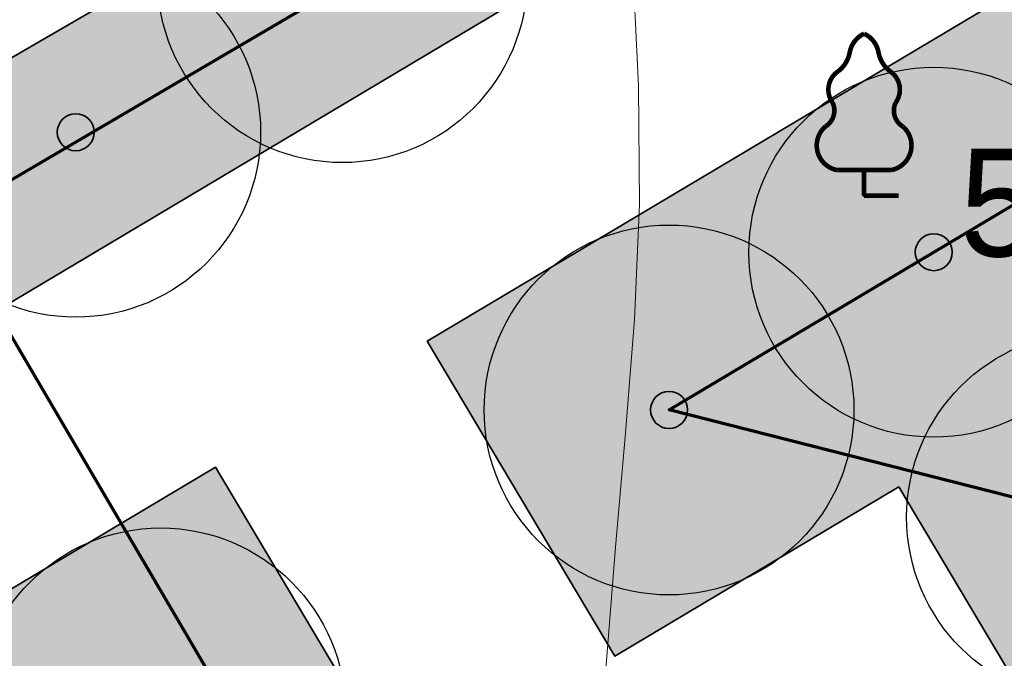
# Model space of a CAD drawing. Header units: millimetres. Extents: x -76021 to 1074922, y 19208 to 400534.
# Tile 54 of 108: x 214016 to 222004, y 219329 to 224508. Entities that reach past the tile are written whole.
import ezdxf

# ---------------------------------------------------------------- set-up
doc = ezdxf.new("R2010")
doc.units = ezdxf.units.MM
for name, color, linetype in [('(004) Точки рельефа', 7, 'Continuous'), ('(022) Возд. Линии', 7, 'Continuous'), ('(031) Горизонтали', 42, 'Continuous'), ('(038) Деревья', 7, 'Continuous')]:
    doc.layers.add(name, color=color, linetype=linetype)
doc.layers.add('В3', color=5, linetype='производственный водопровод', lineweight=50)
doc.styles.add('D-431', font='txt')
doc.styles.get("Standard").update_dxf_attribs({"font": 'arial.ttf'})
doc.linetypes.add('производственный водопровод', pattern='A,5,-0.5,["В3",Standard,S=0.7,R=0,X=0,Y=-0.35],-2', length=7.5)

# ---------------------------------------------------------------- blocks, each defined once
blk = doc.blocks.new('A$C2cdd6916')
h = blk.add_hatch()
h.set_pattern_fill('ANSI32', color=1, scale=60, angle=31.28656990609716)
h.set_pattern_definition([(76.28656990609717, (-422045.4139063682, -371330.9128626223), (-555.2085801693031, 135.4831447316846), []), (76.28656990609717, (-421815.1832319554, -371191.004323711), (-555.2085801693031, 135.4831447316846), [])])
edge = h.paths.add_edge_path()
edge.add_line((12558.27843827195, 1671.303034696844), (13156.4848453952, 2034.826203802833))
edge.add_line((13156.48484539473, 2034.826203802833), (12076.30171433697, 3812.353813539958))
edge.add_arc((12013.98345677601, 3914.903483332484), 120, 121.28656990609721, 301.28656990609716, ccw=False)
edge.add_line((11951.66519921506, 4017.45315312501), (10456.02701775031, 6478.64522814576))
edge.add_line((10456.02701775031, 6478.64522814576), (9857.820610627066, 6115.122059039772))
edge.add_line((9857.820610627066, 6115.122059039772), (7572.817833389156, 9875.27661809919))
edge.add_line((7572.817833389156, 9875.27661809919), (28168.20985005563, 22390.86001160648))
edge.add_line((28168.20985005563, 22390.86001160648), (26610.25341102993, 24954.60175641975))
edge.add_line((26610.25341102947, 24954.60175641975), (1656.500428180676, 9790.492416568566))
edge.add_line((1656.500428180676, 9790.492416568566), (3006.729342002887, 7568.582904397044))
edge.add_line((3006.729342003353, 7568.582904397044), (4032.22603992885, 8191.765480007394))
edge.add_line((4032.226039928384, 8191.765480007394), (6524.956342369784, 4089.778688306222))
edge.add_line((6524.956342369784, 4089.778688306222), (7294.078865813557, 4557.165620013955))
edge.add_line((7294.078865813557, 4557.165620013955), (9994.536693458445, 113.3465956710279))
edge.add_line((9994.536693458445, 113.3465956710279), (9225.414170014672, -354.0403360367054))
edge.add_line((9225.414170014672, -354.0403360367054), (11718.14447245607, -4456.027127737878))
edge.add_line((11718.14447245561, -4456.027127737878), (10692.64777453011, -5079.209703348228))
edge.add_line((10692.64777453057, -5079.209703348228), (12042.87668835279, -7301.11921551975))
edge.add_line((12042.87668835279, -7301.11921551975), (16401.2376545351, -4652.59326917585))
edge.add_line((16401.23765453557, -4652.59326917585), (12558.27843827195, 1671.303034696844))
edge = h.paths.add_edge_path()
edge.add_line((-3935.126786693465, -8351.550056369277), (-4704.249310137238, -8818.93698807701))
edge.add_line((-4704.249310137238, -8818.93698807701), (-7404.707137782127, -4375.117963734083))
edge.add_line((-7404.707137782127, -4375.117963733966), (-6635.584614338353, -3907.731032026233))
edge.add_line((-6635.584614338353, -3907.731032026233), (-9128.314916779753, 194.2557596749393))
edge.add_line((-9128.314916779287, 194.2557596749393), (-8102.81821885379, 817.4383352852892))
edge.add_line((-8102.818218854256, 817.4383352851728), (-9453.047132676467, 3039.347847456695))
edge.add_line((-9453.047132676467, 3039.347847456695), (-34406.80011552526, -12124.76149239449))
edge.add_line((-34406.80011552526, -12124.76149239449), (-32848.84367649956, -14688.50323720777))
edge.add_line((-32848.84367649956, -14688.50323720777), (-12253.45165983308, -2172.919843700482))
edge.add_line((-12253.45165983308, -2172.919843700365), (-9968.44888259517, -5933.074402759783))
edge.add_line((-9968.44888259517, -5933.074402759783), (-10566.65528971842, -6296.597571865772))
edge.add_line((-10566.65528971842, -6296.597571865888), (-9071.017108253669, -8757.789646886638))
edge.add_arc((-9008.698850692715, -8860.339316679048), 120, -58.71343009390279, 121.28656990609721, ccw=False)
edge.add_line((-8946.380593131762, -8962.888986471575), (-7866.197462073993, -10740.4165962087))
edge.add_line((-7866.197462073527, -10740.41659620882), (-7267.991054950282, -10376.89342710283))
edge.add_line((-7267.991054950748, -10376.89342710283), (-3425.031838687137, -16700.78973097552))
edge.add_line((-3425.031838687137, -16700.7897309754), (933.3291274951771, -14052.2637846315))
edge.add_line((933.3291274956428, -14052.2637846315), (-416.8997863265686, -11830.35427245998))
edge.add_line((-416.8997863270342, -11830.3542724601), (-1442.396484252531, -12453.53684807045))
edge.add_line((-1442.396484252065, -12453.53684807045), (-3935.126786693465, -8351.550056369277))
h.paths.add_polyline_path([(41974.21412434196, 4100.856020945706), (35137.5694715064, -53.69448312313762), (35345.29699670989, -395.5267157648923), (35174.3808803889, -499.3904783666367), (36005.29098120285, -1866.719408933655), (36518.03933016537, -1555.128121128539), (38283.72329439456, -4460.70209858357), (37770.97494543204, -4772.293386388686), (38601.885046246, -6139.622316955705), (38772.80116256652, -6035.758554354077), (38980.52868777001, -6377.590786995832), (45817.17334060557, -2223.040282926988)])
h.paths.add_polyline_path([(-15440.46003138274, -33129.71195205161), (-14927.71168242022, -32818.12066424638), (-15758.62178323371, -31450.79173367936), (-15929.53789955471, -31554.65549628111), (-16137.2654247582, -31212.82326363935), (-22973.91007759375, -35367.37376770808), (-19130.95086132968, -41691.27007158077), (-12294.30620849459, -37536.71956751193), (-12502.03373369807, -37194.88733487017), (-12331.11761737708, -37091.02357226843), (-13162.02771819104, -35723.69464170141), (-13674.77606715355, -36035.28592950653)])
h.paths.add_polyline_path([(22981.42408176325, -31078.1707762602), (16999.36001053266, -34713.40246732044), (12844.80950646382, -27876.75781448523), (18826.87357769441, -24241.52612342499)])
h.paths.add_polyline_path([(31886.28822388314, 23012.0630428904), (28895.25618826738, 21194.44719736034), (28168.20985005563, 22390.86001160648), (31159.24188567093, 24208.47585713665)])
h.paths.add_polyline_path([(-35112.82937390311, -17702.53189698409), (-32121.79733828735, -15884.91605145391), (-32848.84367649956, -14688.50323720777), (-35839.87571211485, -16506.11908273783)])
blk = doc.blocks.new('karagach-flat-62')
at = {"layer": '(038) Деревья', "const_width": 0.03750000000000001}
for points in [[(0, 1.3125, 0.2460341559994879), (-0.1171049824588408, 1.159285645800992, 0.4890786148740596)], [(0, 1.3125, -0.2460341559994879), (0.1171049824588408, 1.159285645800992, -0.4890786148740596)], [(-0.207997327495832, 1.009319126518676, 0.1815668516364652), (-0.1171049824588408, 1.159285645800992, 0.3030035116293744)], [(0.207997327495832, 1.009319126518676, -0.1815668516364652), (0.1171049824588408, 1.159285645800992, -0.3030035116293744)], [(-0.207997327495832, 1.009319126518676, 0.4308529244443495), (-0.2554195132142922, 0.7527973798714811, 0.5482763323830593)], [(0.207997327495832, 1.009319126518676, -0.4308529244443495), (0.2554195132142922, 0.7527973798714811, -0.5482763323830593)], [(-0.314697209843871, 0.5594194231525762, 0.3836029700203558), (-0.2554195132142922, 0.7527973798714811, 0.3529123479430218)], [(0.314697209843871, 0.5594194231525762, -0.3836029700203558), (0.2554195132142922, 0.7527973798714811, -0.3529123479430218)], [(-0.314697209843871, 0.5594194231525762, 0.6269492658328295), (-0.218374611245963, 0.2061839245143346, 0.7024651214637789)], [(0.314697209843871, 0.5594194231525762, -0.6269492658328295), (0.218374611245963, 0.2061839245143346, -0.7024651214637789)]]:
    blk.add_lwpolyline(points, format="xyb", dxfattribs=at)
for points in [[(0, 0.2061839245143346), (-0.218374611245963, 0.2061839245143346)], [(0, 0), (0, 0.2061839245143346)], [(0, 0.2061839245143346), (0.218374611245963, 0.2061839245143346)], [(0, 0), (0.28125, 0)]]:
    blk.add_lwpolyline(points, dxfattribs=at)
at = {"layer": '(038) Деревья'}
blk.add_lwpolyline([(0, 0), (0, 0.2061839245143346)], dxfattribs=at)
blk = doc.blocks.new('A$C05d28b1e')
at = {"layer": '(004) Точки рельефа', "color": 7, "linetype": 'ByBlock', "lineweight": -2}
blk.add_point((-53881, 18356), dxfattribs=at)
at = {"layer": '(031) Горизонтали', "color": 42, "linetype": 'Continuous', "lineweight": 0, "ltscale": 600}
blk.add_lwpolyline([(-54954.86854407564, 5600.673362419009), (-55207.89100543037, 6676.456914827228), (-55431.00722847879, 7777.641545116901), (-55630.46040097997, 8908.540881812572), (-55812.49371069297, 10073.46855345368), (-55959.27144049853, 11329.67419309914), (-56022.41745339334, 12481.45813131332), (-56020.83245427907, 13548.16994787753), (-55973.41714803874, 14549.15922263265), (-55899.07223957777, 15503.77553534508), (-55816.69843379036, 16431.36846590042), (-55745.19643556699, 17351.28759403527), (-55703.46694980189, 18282.88249960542), (-55710.41068140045, 19245.50276243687), (-55760.95666044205, 20257.73258809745)], dxfattribs=at)
at = {"layer": '(022) Возд. Линии', "xscale": 1000, "yscale": 1000, "zscale": 1000}
blk.add_blockref('karagach-flat-62', (-53881, 18356), dxfattribs=at)
at = {"layer": '(004) Точки рельефа', "linetype": 'ByBlock', "insert": (-53107.38343888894, 18293.69310592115), "char_height": 875, "attachment_point": 4, "style": 'D-431'}
blk.add_mtext('520.62', dxfattribs=at)
blk = doc.blocks.new('фонтан разбрызгиватель')
h = blk.add_hatch(color=256)
h.dxf.hatch_style = 1
h.set_gradient(color1=(0, 0, 255), color2=(0, 0, 255), tint=1)
h.paths.add_polyline_path([(150, 3.552713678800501e-15, 1), (-150, 0, 1)])
at = {"lineweight": 35}
blk.add_circle((0, 0), 150, dxfattribs=at)

msp = doc.modelspace()

# ---------------------------------------------------------------- block references
at = {"color": 5, "lineweight": 50}
msp.add_blockref('A$C05d28b1e', (274748.0189126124, 204725.4916361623), dxfattribs=at)

# ---------------------------------------------------------------- next in the draw order: hatches: boundary and pattern name
at = {"true_color": 0xbdffbd, "transparency": 33554687}
h = msp.add_hatch(color=254, dxfattribs=at)
h.dxf.hatch_style = 1
h.paths.add_polyline_path([(214820.8800540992, 216948.7253162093), (217126.1156239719, 218322.0207615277), (215603.6625730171, 220877.6346598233), (209171.3314113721, 217045.7091063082), (215496.6642266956, 206427.9048698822), (221928.9953883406, 210259.8304233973), (220406.5423373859, 212815.4443216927), (218101.3067675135, 211442.1488763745)], flags=16)
h.paths.add_polyline_path([(224023.6489053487, 225893.6638374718), (217321.8775845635, 221901.2249949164), (218844.3306355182, 219345.6110966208), (221149.5662053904, 220718.9065419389), (224429.9929188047, 215212.3301021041), (222124.7573489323, 213839.0346567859), (223647.210399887, 211283.4207584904), (230348.9817206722, 215275.8596010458)], flags=16)
h.paths.add_polyline_path([(198145.9180665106, 256389.507595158), (196714.6222119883, 258810.6963092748), (195945.5755586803, 258343.3554829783), (195452.2226863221, 259155.207035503), (180753.4366827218, 250222.9234517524), (181792.0743087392, 248513.7622885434), (184954.0224606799, 250435.2418966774), (185778.5186348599, 249078.4675946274)], flags=17)
h.paths.add_polyline_path([(112361.9479704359, 220188.4503307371), (111031.9257359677, 219380.2110810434), (111784.9358170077, 218141.0728544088), (110930.4036978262, 217621.7834914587), (111501.6587876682, 216681.7376184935), (112356.2343066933, 217201.0533550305), (113109.2443877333, 215961.9151283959), (114308.0171651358, 216690.3955891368)], flags=17)
h.paths.add_polyline_path([(105307.4471395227, 232868.8987692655), (103501.6980646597, 231771.5657776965), (104254.7081456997, 230532.427551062), (103400.2809094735, 230013.2019242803), (108385.7459097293, 221809.2211079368), (109240.2780289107, 222328.510470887), (109993.2881099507, 221089.3722442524), (111388.9133730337, 221937.4777016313)], flags=17)
h.paths.add_polyline_path([(156979.3206527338, 232925.0673546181), (156752.8632677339, 233297.7210673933), (159914.8114196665, 235219.2006755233), (158876.1737936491, 236928.3618387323), (144177.3877900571, 227996.0782549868), (144670.7406624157, 227184.2267024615), (143901.6940091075, 226716.8858761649), (144568.74273966, 225588.5022138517)], flags=17)
h.paths.add_polyline_path([(142502.740888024, 224367.1765615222), (141850.5488729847, 225470.4285141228), (141081.5022196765, 225003.087687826), (140588.1493473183, 225814.9392403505), (140331.7751728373, 225659.143596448), (141058.82151105, 224462.7307822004), (136016.7960795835, 221398.7497854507), (135886.9663763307, 221612.3949308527), (132969.5134724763, 219839.4922793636), (133454.8570661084, 219018.4821243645)], flags=17)
edge = h.paths.add_edge_path(flags=17)
edge.add_line((209900.1426716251, 266779.7772694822), (204300.5454405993, 276526.4190539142))
edge.add_line((204300.5454405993, 276526.4190539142), (202947.913577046, 275704.4401920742))
edge.add_line((202947.913577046, 275704.4401920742), (208270.9314103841, 266944.9892306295))
edge.add_line((208270.9314103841, 266944.9892306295), (204339.8607350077, 264556.1226907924))
edge.add_line((204339.8607350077, 264556.1226907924), (205066.9070732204, 263359.7098765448))
edge.add_line((205066.9070732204, 263359.7098765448), (200024.8816417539, 260295.7288797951))
edge.add_line((200024.8816417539, 260295.7288797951), (199297.8353035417, 261492.1416940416))
edge.add_line((199297.8353035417, 261492.1416940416), (199041.4611290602, 261336.3460501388))
edge.add_line((199041.4611290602, 261336.3460501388), (199534.8140014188, 260524.4944976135))
edge.add_line((199534.8140014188, 260524.4944976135), (198765.7673481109, 260057.1536713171))
edge.add_line((198765.7673481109, 260057.1536713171), (200211.9199181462, 257610.8332474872))
edge.add_line((200211.9199181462, 257610.8332474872), (208825.5364367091, 262702.8087484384))
edge.add_arc((207298.8793712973, 265285.3110629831), 2999.999999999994, 300.5896344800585, 389.8780372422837)
edge = h.paths.add_edge_path(flags=17)
edge.add_line((103051.5675112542, 200547.2891192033), (115708.5556294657, 208238.79553633))
edge.add_arc((114150.5991936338, 210802.5372830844), 3000.000000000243, 301.2865698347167, 389.0884551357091)
edge.add_line((116772.209793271, 212261.0152101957), (115281.051762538, 214941.3682182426))
edge.add_line((115281.051762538, 214941.3682182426), (114147.8820137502, 214252.7539651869))
edge.add_line((114147.8820137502, 214252.7539651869), (114900.8920947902, 213013.6157385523))
edge.add_line((114900.8920947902, 213013.6157385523), (114046.3165757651, 212494.3000020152))
edge.add_line((114046.3165757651, 212494.3000020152), (114409.7896270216, 211896.176067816))
edge.add_line((114409.7896270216, 211896.176067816), (101761.8205277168, 204210.1503833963))
edge.add_line((101761.8205277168, 204210.1503833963), (101398.4063783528, 204808.1773898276))
edge.add_line((101398.4063783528, 204808.1773898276), (100543.8077135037, 204288.847587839))
edge.add_line((100543.8077135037, 204288.847587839), (99790.79763168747, 205527.985815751))
edge.add_line((99790.79763168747, 205527.985815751), (97397.99005966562, 204073.9041161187))
edge.add_line((97397.99005966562, 204073.9041161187), (98929.8693286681, 201553.0744301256))
edge.add_arc((101493.6110754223, 203111.0308659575), 3000.000000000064, 211.2865698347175, 301.2865698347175)
h.paths.add_polyline_path([(97999.14992540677, 208476.2852043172), (98853.7485902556, 208995.6150063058), (98282.49350041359, 209935.660879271), (97427.85143572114, 209416.3047036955), (96674.8413539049, 210655.4429316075), (94282.07718811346, 209201.3876094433), (96359.35243577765, 205783.0652806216), (98752.16000567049, 207237.1469789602)], flags=17)
h.paths.add_polyline_path([(90752.37071206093, 222327.0793120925), (89897.62376441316, 221807.6594003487), (89144.61368259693, 223046.7976282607), (86751.95441519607, 221592.8060516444), (93243.43956422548, 210910.5487739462), (95636.20372788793, 212364.6040948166), (94883.19364762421, 213603.7423201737), (95737.83571231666, 214123.0984957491)], flags=17)
edge = h.paths.add_edge_path(flags=17)
edge.add_line((100492.1544576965, 234798.7562548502), (100855.6231213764, 234200.6395407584))
edge.add_line((100855.6231213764, 234200.6395407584), (101710.0503576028, 234719.8651675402))
edge.add_line((101710.0503576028, 234719.8651675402), (102463.0604386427, 233480.7269409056))
edge.add_line((102463.0604386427, 233480.7269409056), (104334.4125421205, 234617.9261401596))
edge.add_line((104334.4125421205, 234617.9261401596), (103714.5570330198, 235732.114941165))
edge.add_arc((101092.9464333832, 234273.6370140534), 2999.999999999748, 29.08845513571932, 121.286569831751)
edge.add_line((99534.98999768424, 236837.378760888), (85997.6410544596, 228610.8871751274))
edge.add_arc((87555.59749015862, 226047.1454282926), 2999.999999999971, 121.2865698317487, 211.2865698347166)
edge.add_line((84991.85574340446, 224489.1889924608), (85713.3167913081, 223301.9672161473))
edge.add_line((85713.3167913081, 223301.9672161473), (88105.97605657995, 224755.9587914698))
edge.add_line((88105.97605657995, 224755.9587914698), (87352.96597631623, 225995.0970168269))
edge.add_line((87352.96597631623, 225995.0970168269), (88207.712923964, 226514.5169285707))
edge.add_line((88207.712923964, 226514.5169285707), (87844.1853583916, 227112.7305704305))
edge.add_line((87844.1853583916, 227112.7305704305), (100492.1544576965, 234798.7562548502))
edge = h.paths.add_edge_path(flags=17)
edge.add_line((206429.5260647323, 217740.3337827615), (224718.2735818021, 228635.4691841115))
edge.add_line((224718.2735818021, 228635.4691841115), (228392.671244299, 222467.5668450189))
edge.add_line((228392.671244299, 222467.5668450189), (233629.6400466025, 225476.2868388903))
edge.add_line((233629.6400466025, 225476.2868388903), (230763.0187299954, 230465.9191189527))
edge.add_arc((228161.7554297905, 228971.4529122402), 2999.999999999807, 29.87803724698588, 120.0993965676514)
edge.add_line((226657.2505534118, 231566.9230193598), (203230.4818343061, 217987.2298150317))
edge.add_arc((204734.9867106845, 215391.759707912), 2999.999999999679, 120.0993965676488, 209.6273998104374)
edge.add_line((202127.2108544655, 213908.6868561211), (205080.5429171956, 208715.6661361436))
edge.add_line((205080.5429171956, 208715.6661361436), (210103.8834394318, 211572.4990714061))
edge.add_line((210103.8834394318, 211572.4990714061), (206429.5260647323, 217740.3337827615))
edge = h.paths.add_edge_path(flags=17)
edge.add_line((215489.0996818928, 196338.8022293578), (220126.3913766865, 198832.9888262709))
edge.add_arc((218705.3361244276, 201475.0717110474), 3000.000000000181, 298.2737704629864, 330.6005223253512)
edge.add_line((221318.9909833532, 200002.384276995), (224444.8141732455, 205549.945001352))
edge.add_arc((227058.4690321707, 204077.2575672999), 2999.999999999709, 120.9636571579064, 150.6005223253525, ccw=False)
edge.add_line((225514.9862276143, 206649.7390214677), (237068.7907628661, 213581.994489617))
edge.add_arc((235525.3079583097, 216154.4759437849), 2999.99999999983, 300.9636571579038, 389.8780372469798)
edge.add_line((238126.5712585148, 217648.9421504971), (236200.48088148, 221001.4891590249))
edge.add_line((236200.48088148, 221001.4891590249), (234625.9508510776, 223742.1113054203))
edge.add_line((234625.9508510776, 223742.1113054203), (229416.3894048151, 220749.137263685))
edge.add_line((229416.3894048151, 220749.137263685), (233090.787067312, 214581.2349245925))
edge.add_line((233090.787067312, 214581.2349245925), (214802.0395502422, 203686.0995232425))
edge.add_line((214802.0395502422, 203686.0995232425), (211127.6821755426, 209853.9342345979))
edge.add_line((211127.6821755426, 209853.9342345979), (206069.258151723, 206977.1488986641))
edge.add_line((206069.258151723, 206977.1488986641), (211460.2685734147, 197497.8122623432))
edge.add_arc((214068.0444296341, 198980.885114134), 2999.99999999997, 209.6273998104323, 298.2737704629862)
edge = h.paths.add_edge_path(flags=17)
edge.add_line((194192.9728349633, 196985.9511812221), (199241.3180521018, 187599.8654020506))
edge.add_line((199241.3180521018, 187599.8654020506), (206679.6983444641, 191600.6291342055))
edge.add_arc((205258.6430922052, 194242.7120189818), 3000.000000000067, 298.2737704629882, 389.6273998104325)
edge.add_line((207866.4189484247, 195725.7848707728), (202800.9094800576, 204632.7736779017))
edge.add_line((202800.9094800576, 204632.7736779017), (195139.3172180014, 200275.5358968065))
edge.add_arc((192052.2705328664, 199382.7002930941), 3213.566967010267, -6.30961949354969e-12, 16.13092597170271, ccw=False)
edge.add_arc((192052.2705328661, 199382.7002930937), 3213.566967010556, 311.77024430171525, 359.9999999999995, ccw=False)
edge = h.paths.add_edge_path(flags=17)
edge.add_line((190745.2686859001, 183030.2299659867), (197920.2766097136, 186889.3377759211))
edge.add_line((197920.2766097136, 186889.3377759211), (192871.9313925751, 196275.4235550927))
edge.add_arc((192052.2705328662, 199382.7002930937), 3213.566967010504, 223.1238736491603, 284.77729662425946, ccw=False)
edge.add_line((189706.7602736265, 197185.9767612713), (182063.1853497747, 192838.9856526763))
edge.add_line((182063.1853497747, 192838.9856526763), (186682.1305488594, 184251.2575985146))
edge.add_arc((189324.2134336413, 185672.3128507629), 2999.999999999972, 208.2737704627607, 298.2737704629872)
edge = h.paths.add_edge_path(flags=17)
edge.add_line((189911.5682307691, 201779.4494049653), (188415.0981299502, 204561.7465990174))
edge.add_line((188415.0981299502, 204561.7465990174), (188128.9854640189, 204387.8792151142))
edge.add_line((188128.9854640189, 204387.8792151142), (185951.4586267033, 207971.1735315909))
edge.add_line((185951.4586267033, 207971.1735315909), (179296.8900734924, 204113.7487009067))
edge.add_arc((180801.3949498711, 201518.2785937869), 2999.999999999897, 120.0993965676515, 208.273770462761)
edge.add_line((178159.3120650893, 200097.2233415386), (181352.4593855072, 194160.3958532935))
edge.add_line((181352.4593855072, 194160.3958532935), (188965.223847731, 198489.864689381))
edge.add_arc((192052.2705328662, 199382.7002930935), 3213.566967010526, 179.9999999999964, 196.1309259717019, ccw=False)
edge.add_arc((192052.2705328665, 199382.7002930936), 3213.566967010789, 131.7702443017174, 179.9999999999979, ccw=False)
edge = h.paths.add_edge_path(flags=17)
edge.add_line((202059.3730541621, 205936.6616060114), (198690.90197442, 211859.6461333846))
edge.add_arc((196083.1261182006, 210376.5732815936), 3000.000000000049, 29.62739981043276, 120.0993965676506)
edge.add_line((194578.6212418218, 212972.0433887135), (194085.6776655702, 212686.3009283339))
edge.add_line((194085.6776655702, 212686.3009283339), (196162.0429310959, 209269.4760573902))
edge.add_line((196162.0429310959, 209269.4760573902), (189698.7432330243, 205341.8029981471))
edge.add_line((189698.7432330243, 205341.8029981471), (191232.6096731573, 202489.9770310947))
edge.add_arc((192052.2705328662, 199382.7002930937), 3213.566967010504, 43.123873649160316, 104.77729662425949, ccw=False)
edge.add_line((194397.7807921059, 201579.4238249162), (202059.3730541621, 205936.6616060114))
edge = h.paths.add_edge_path(flags=17)
edge.add_line((164213.3013144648, 219576.7748846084), (163356.425273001, 220986.8328442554))
edge.add_line((163356.425273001, 220986.8328442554), (167159.3088611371, 223297.8015621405))
edge.add_line((167159.3088611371, 223297.8015621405), (163861.6343985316, 228724.3882553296))
edge.add_line((163861.6343985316, 228724.3882553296), (160699.6862465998, 226802.9086471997))
edge.add_line((160699.6862465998, 226802.9086471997), (159056.7495894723, 229506.492127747))
edge.add_line((159056.7495894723, 229506.492127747), (146556.0182203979, 222116.6323936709))
edge.add_arc((148266.2624116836, 219651.8677383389), 3000.000000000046, 124.7559020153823, 210.589634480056)
edge.add_line((145683.7600971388, 218125.2106729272), (151374.6735680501, 208498.4270661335))
edge.add_line((151374.6735680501, 208498.4270661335), (153745.9948775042, 209939.4518146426))
edge.add_line((153745.9948775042, 209939.4518146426), (152291.9022010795, 212332.2774431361))
edge.add_line((152291.9022010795, 212332.2774431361), (164213.3013144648, 219576.7748846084))
h.paths.add_polyline_path([(183974.4349599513, 211224.52386795), (183689.6048947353, 211693.2344878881), (183143.5248591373, 212591.8527985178), (182972.6087428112, 212487.9890359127), (183388.0637932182, 211804.3245706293), (176636.8771985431, 207701.7059478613), (176221.4221481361, 208385.3704131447), (172290.3514727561, 205996.5038733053), (172082.6239475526, 206338.3361059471), (160289.4119214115, 199171.7364864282), (158835.3192449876, 201564.5621149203), (156421.9761094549, 200098.0011849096), (158829.7007375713, 195944.3574203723)], flags=17)
edge = h.paths.add_edge_path(flags=17)
edge.add_line((138322.9200418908, 217249.6019040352), (127699.7112266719, 210969.6474955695))
edge.add_arc((129226.3682920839, 208387.1451810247), 3000.00000000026, 120.5896344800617, 209.0884551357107)
edge.add_line((126604.7576924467, 206928.6672539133), (137798.0282308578, 186808.7901254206))
edge.add_arc((140419.6388304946, 188267.268052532), 2999.999999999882, 209.0884551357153, 301.2865699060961)
edge.add_line((141977.5952695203, 185703.5263077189), (155410.6444996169, 193866.6361787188))
edge.add_line((155410.6444996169, 193866.6361787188), (153002.9198715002, 198020.2799432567))
edge.add_line((153002.9198715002, 198020.2799432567), (151998.6745921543, 197410.0116108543))
edge.add_line((151998.6745921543, 197410.0116108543), (146909.3502246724, 205784.9013105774))
edge.add_line((146909.3502246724, 205784.9013105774), (147956.0983411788, 206420.9981293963))
edge.add_line((147956.0983411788, 206420.9981293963), (142240.4236777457, 216089.667919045))
edge.add_arc((139657.9213632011, 214563.0108536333), 2999.99999999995, 30.58963448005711, 116.4233669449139)
edge = h.paths.add_edge_path(flags=17)
edge.add_line((196998.758207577, 251064.703188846), (187855.9475715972, 245659.8923677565))
edge.add_line((187855.9475715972, 245659.8923677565), (188900.8454395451, 243940.4294764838))
edge.add_line((188900.8454395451, 243940.4294764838), (185738.8972876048, 242018.9498683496))
edge.add_line((185738.8972876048, 242018.9498683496), (189036.5717502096, 236592.3631751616))
edge.add_line((189036.5717502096, 236592.3631751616), (192839.4553383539, 238903.3318930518))
edge.add_line((192839.4553383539, 238903.3318930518), (193696.3313798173, 237493.2739334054))
edge.add_line((193696.3313798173, 237493.2739334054), (204596.1777995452, 244108.0986252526))
edge.add_line((204596.1777995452, 244108.0986252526), (201107.9187848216, 250008.8586474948))
edge.add_arc((198525.4164702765, 248482.201582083), 3000.000000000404, 30.5896344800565, 120.5896610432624)
edge = h.paths.add_edge_path(flags=17)
edge.add_arc((212280.8176183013, 256613.7646137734), 2999.9999999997, 29.87803724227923, 120.5896344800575)
edge.add_line((210754.1605528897, 259196.2669283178), (205607.1004533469, 256153.5607813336))
edge.add_arc((207133.7575187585, 253571.058466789), 2999.99999999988, 120.589634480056, 210.5896344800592)
edge.add_line((204551.255204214, 252044.4014013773), (208039.514218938, 246143.6413791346))
edge.add_line((208039.514218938, 246143.6413791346), (209464.3959163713, 243798.8847494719))
edge.add_line((209464.3959163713, 243798.8847494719), (213908.4678224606, 246499.4962504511))
edge.add_line((213908.4678224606, 246499.4962504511), (215414.1784507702, 244021.7291597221))
edge.add_line((215414.1784507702, 244021.7291597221), (221098.7118912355, 247287.5819956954))
edge.add_line((221098.7118912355, 247287.5819956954), (214882.0809186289, 258108.2308202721))
edge = h.paths.add_edge_path(flags=17)
edge.add_line((225781.4275314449, 239136.8614991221), (223091.3334999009, 243819.2309285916))
edge.add_line((223091.3334999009, 243819.2309285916), (217492.0815616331, 240602.3736414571))
edge.add_line((217492.0815616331, 240602.3736414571), (218997.7921899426, 238124.606550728))
edge.add_line((218997.7921899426, 238124.606550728), (214553.9731655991, 235424.148723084))
edge.add_line((214553.9731655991, 235424.148723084), (217362.4902366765, 230802.5095836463))
edge.add_line((217362.4902366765, 230802.5095836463), (224684.6691074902, 235046.9251854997))
edge.add_arc((223180.1642311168, 237642.395292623), 3000.000000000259, 300.0993965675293, 389.8780372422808)
h.paths.add_polyline_path([(213901.1204328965, 228796.0723935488), (212589.7435156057, 230954.0478425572), (201822.0281873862, 224410.6307986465), (202029.7557125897, 224068.7985660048), (198098.6850372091, 221679.9320261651), (198514.1400876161, 220996.2675608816), (191762.9534929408, 216893.6489381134), (191347.4984425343, 217577.3134033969), (191176.5823262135, 217473.4496407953), (192007.9564239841, 216105.3571661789)], flags=17)
h.paths.add_polyline_path([(220749.6149157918, 219078.2306395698), (222796.7955859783, 215641.8006164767), (218501.2580571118, 213082.8247787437), (216454.0773869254, 216519.2548018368)], flags=16)
edge = h.paths.add_edge_path(flags=17)
edge.add_line((126035.6612326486, 228965.7470213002), (124411.9581276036, 227979.0412765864))
edge.add_line((124411.9581276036, 227979.0412765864), (123678.8894279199, 229185.3643676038))
edge.add_line((123678.8894279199, 229185.3643676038), (116457.6880194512, 225168.0008190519))
edge.add_line((116457.6880194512, 225168.0008190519), (121741.4954621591, 215670.3695277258))
edge.add_arc((124363.1060617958, 217128.8474548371), 2999.999999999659, 209.0884551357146, 300.5896344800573)
edge.add_line((125889.7631272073, 214546.3451402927), (132421.8561402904, 218407.8192981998))
edge.add_line((132421.8561402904, 218407.8192981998), (131358.6790659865, 220206.2960598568))
edge.add_line((131358.6790659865, 220206.2960598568), (126035.6612326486, 228965.7470213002))
edge = h.paths.add_edge_path(flags=17)
edge.add_line((181938.3257366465, 178293.3791251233), (154215.0541750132, 163382.3023797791))
edge.add_arc((152793.9989227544, 166024.3852645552), 2999.999999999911, 209.0884551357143, 298.2737704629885, ccw=False)
edge.add_line((150172.3883231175, 164565.9073374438), (147155.1258125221, 169989.4295125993))
edge.add_line((147155.1258125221, 169989.4295125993), (155925.2097841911, 174868.4813036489))
edge.add_line((155925.2097841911, 174868.4813036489), (159609.9109477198, 168683.2833438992))
edge.add_line((159609.9109477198, 168683.2833438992), (174558.3815481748, 177588.51925921))
edge.add_line((174558.3815481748, 177588.51925921), (170873.947718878, 183773.2684674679))
edge.add_line((170873.947718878, 183773.2684674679), (179811.7554582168, 188580.505479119))
edge.add_line((179811.7554582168, 188580.505479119), (183159.3533691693, 182356.5172621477))
edge.add_arc((180517.2704843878, 180935.4620098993), 2999.999999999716, -61.72622953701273, 28.27377046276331, ccw=False)
edge = h.paths.add_edge_path(flags=17)
edge.add_line((143726.8553784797, 182085.8729428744), (170853.2707813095, 198570.284303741))
edge.add_arc((172411.2272203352, 196006.542558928), 2999.999999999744, 28.273794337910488, 121.2865699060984, ccw=False)
edge.add_line((175053.309512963, 197427.598912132), (178864.3852900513, 190341.8940689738))
edge.add_line((178864.3852900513, 190341.8940689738), (169849.3746297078, 185493.1331456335))
edge.add_line((169849.3746297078, 185493.1331456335), (166164.9408004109, 191677.8823538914))
edge.add_line((166164.9408004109, 191677.8823538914), (151216.4701999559, 182772.6464385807))
edge.add_line((151216.4701999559, 182772.6464385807), (154901.1713634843, 176587.448478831))
edge.add_line((154901.1713634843, 176587.448478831), (146182.8071944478, 171737.1699123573))
edge.add_line((146182.8071944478, 171737.1699123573), (142663.2012178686, 178063.65327095))
edge.add_arc((145284.811817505, 179522.1311980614), 2999.999999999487, 121.28656990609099, 209.0884551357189, ccw=False)
h.paths.add_polyline_path([(165470.3161239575, 188936.0770072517), (160573.4033410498, 186018.8445522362), (162108.7888436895, 183441.5220349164), (164428.3791092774, 184823.3689872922), (167703.8681815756, 179325.0809503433), (165384.2779159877, 177943.2339979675), (166919.6634186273, 175365.9114806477), (171816.576201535, 178283.1439356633)], flags=16)
h.paths.add_polyline_path([(163666.0629044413, 176919.6436628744), (161346.4726388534, 175537.7967104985), (158070.9835665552, 181036.0847474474), (160390.5738321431, 182417.9316998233), (158855.1883295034, 184995.254217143), (153958.2755465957, 182078.0217621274), (160304.5356241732, 171425.0886905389), (165201.448407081, 174342.3211455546)], flags=16)
h.paths.add_polyline_path([(164011.6043034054, 183178.2857793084), (159716.066774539, 180619.3099415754), (161763.2474447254, 177182.8799184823), (166058.7849735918, 179741.8557562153)], flags=16)
edge = h.paths.add_edge_path()
edge.add_arc((140227.1149719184, 162323.7074873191), 3000.000000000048, 15.94914245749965, 119.0884551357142)
edge.add_line((138768.637044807, 164945.3180869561), (136829.4704326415, 163866.5035211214))
edge.add_line((136829.4704326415, 163866.5035211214), (119327.7353073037, 195325.8307167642))
edge.add_line((119327.7353073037, 195325.8307167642), (121949.345906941, 196784.308643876))
edge.add_arc((120490.8679798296, 199405.9192435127), 2999.999999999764, 299.0884551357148, 389.0884551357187)
edge.add_line((123112.4785794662, 200864.3971706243), (121394.1241307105, 203953.1351988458))
edge.add_arc((118772.5135310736, 202494.6572717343), 2999.999999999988, 29.08845513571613, 121.2865698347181)
edge.add_line((117214.5570952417, 205058.3990184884), (105296.4736441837, 197815.9164872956))
edge.add_arc((101661.2419605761, 203797.9805630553), 6999.999999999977, 219.1121955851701, 301.28656983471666, ccw=False)
edge.add_line((96229.85692333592, 199382.0937237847), (151545.0957390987, 115300.0917611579))
edge.add_line((151545.0957390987, 115300.0917611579), (188931.7371165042, 63929.74618648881))
edge.add_line((188931.7371165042, 63929.74618648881), (189915.2989301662, 64787.52197525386))
edge.add_line((189915.2989301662, 64787.52197525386), (169182.6885089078, 93274.73887317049))
edge.add_line((169182.6885089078, 93274.73887317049), (148747.3285322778, 143403.5520653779))
edge.add_line((148747.3285322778, 143403.5520653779), (143111.6329168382, 163148.0594906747))
edge = h.paths.add_edge_path(flags=17)
edge.add_line((175632.1568957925, 273670.0737452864), (178792.1255034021, 272898.9716775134))
edge.add_line((178792.1255034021, 272898.9716775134), (179563.227571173, 276058.9402851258))
edge.add_line((179563.227571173, 276058.9402851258), (182723.1961787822, 275287.8382173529))
edge.add_line((182723.1961787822, 275287.8382173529), (183494.2982465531, 278447.8068249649))
edge.add_line((183494.2982465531, 278447.8068249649), (186654.2668541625, 277676.704757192))
edge.add_line((186654.2668541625, 277676.704757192), (187425.3689219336, 280836.6733648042))
edge.add_line((187425.3689219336, 280836.6733648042), (190585.3375295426, 280065.5712970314))
edge.add_line((190585.3375295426, 280065.5712970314), (191356.4395973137, 283225.5399046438))
edge.add_line((191356.4395973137, 283225.5399046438), (198084.5022487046, 281583.7441570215))
edge.add_line((198084.5022487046, 281583.7441570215), (199027.0565388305, 282156.5235831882))
edge.add_line((199027.0565388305, 282156.5235831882), (200507.1151559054, 279720.9689256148))
edge.add_line((200507.1151559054, 279720.9689256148), (201958.5073806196, 280602.9633256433))
edge.add_line((201958.5073806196, 280602.9633256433), (196948.466709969, 289323.4247673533))
edge.add_arc((194347.2034096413, 287828.9585608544), 2999.999999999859, 29.87803724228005, 120.0548210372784)
edge.add_line((192844.7182375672, 290425.5983717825), (161940.6008860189, 272543.650370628))
edge.add_arc((163443.0860580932, 269947.0105596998), 3000.000000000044, 120.0548210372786, 211.2865699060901)
edge.add_line((160879.3443132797, 268389.0541206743), (163966.9089127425, 263308.2199874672))
edge.add_line((163966.9089127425, 263308.2199874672), (164992.405610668, 263931.4025630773))
edge.add_line((164992.405610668, 263931.4025630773), (166082.9751179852, 262136.7833417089))
edge.add_line((166082.9751179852, 262136.7833417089), (166128.2197974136, 262164.2780142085))
edge.add_line((166128.2197974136, 262164.2780142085), (167770.0155450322, 268892.3406656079))
edge.add_line((167770.0155450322, 268892.3406656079), (170929.9841526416, 268121.238597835))
edge.add_line((170929.9841526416, 268121.238597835), (171701.0862204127, 271281.2072054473))
edge.add_line((171701.0862204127, 271281.2072054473), (174861.0548280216, 270510.1051376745))
edge.add_line((174861.0548280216, 270510.1051376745), (175632.1568957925, 273670.0737452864))
edge = h.paths.add_edge_path(flags=17)
edge.add_line((123057.3584845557, 235990.6098385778), (124699.1542321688, 242718.6724899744))
edge.add_line((124699.1542321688, 242718.6724899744), (127859.1228397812, 241947.5704222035))
edge.add_line((127859.1228397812, 241947.5704222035), (128630.2249075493, 245107.539029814))
edge.add_line((128630.2249075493, 245107.539029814), (131790.1935151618, 244336.4369620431))
edge.add_line((131790.1935151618, 244336.4369620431), (132561.2955829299, 247496.4055696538))
edge.add_line((132561.2955829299, 247496.4055696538), (135721.2641905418, 246725.3035018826))
edge.add_line((135721.2641905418, 246725.3035018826), (136492.3662583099, 249885.2721094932))
edge.add_line((136492.3662583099, 249885.2721094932), (139652.3348659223, 249114.1700417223))
edge.add_line((139652.3348659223, 249114.1700417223), (140423.4369336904, 252274.1386493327))
edge.add_line((140423.4369336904, 252274.1386493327), (143583.4055413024, 251503.0365815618))
edge.add_line((143583.4055413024, 251503.0365815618), (144354.5076090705, 254663.0051891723))
edge.add_line((144354.5076090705, 254663.0051891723), (147514.4762166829, 253891.9031214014))
edge.add_line((147514.4762166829, 253891.9031214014), (148285.578284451, 257051.8717290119))
edge.add_line((148285.578284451, 257051.8717290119), (155013.640935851, 255410.0759813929))
edge.add_line((155013.640935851, 255410.0759813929), (155058.8856152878, 255437.5706538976))
edge.add_line((155058.8856152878, 255437.5706538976), (153968.3161079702, 257232.189875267))
edge.add_line((153968.3161079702, 257232.189875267), (154993.8128058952, 257855.372450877))
edge.add_line((154993.8128058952, 257855.372450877), (151722.0079826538, 263239.3885864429))
edge.add_arc((149158.2662378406, 261681.432147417), 2999.999999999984, 31.28656990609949, 120.0548210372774)
edge.add_line((147655.7810657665, 264278.0719583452), (127050.7391705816, 252355.4441887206))
edge.add_line((127050.7391705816, 252355.4441887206), (110148.557772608, 242575.3904364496))
edge.add_arc((111651.0429446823, 239978.7506255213), 3000.000000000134, 120.0548210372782, 209.0884551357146)
edge.add_line((109029.4323450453, 238520.2726984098), (115485.3694013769, 226915.7412188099))
edge.add_line((115485.3694013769, 226915.7412188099), (122639.4869877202, 230895.7840936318))
edge.add_line((122639.4869877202, 230895.7840936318), (121971.1597064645, 231995.5700101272))
edge.add_line((121971.1597064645, 231995.5700101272), (123594.8628115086, 232982.2757548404))
edge.add_line((123594.8628115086, 232982.2757548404), (122114.8041944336, 235417.8304124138))
edge.add_line((122114.8041944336, 235417.8304124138), (123057.3584845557, 235990.6098385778))
edge = h.paths.add_edge_path(flags=17)
edge.add_arc((192052.2705328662, 199382.7002930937), 1697.05393394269, -180, 0, ccw=False)
edge.add_arc((192052.2705328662, 199382.7002930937), 1697.05393394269, 0, 180, ccw=False)
edge = h.paths.add_edge_path()
edge.add_line((194002.3969308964, 100264.8472664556), (182386.0377944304, 90725.1955109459))
edge.add_arc((180482.1004887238, 93043.60503817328), 3000.000000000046, 216.046620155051, 309.3937167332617, ccw=False)
edge.add_line((178056.4851077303, 91278.2750340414), (174519.7920753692, 96137.79534869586))
edge.add_arc((176945.4074563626, 97903.1253528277), 2999.999999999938, 129.3937167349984, 216.0466201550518, ccw=False)
edge.add_line((175041.4701505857, 100221.5348799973), (186386.6477079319, 109538.4853751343))
edge.add_arc((188290.5850137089, 107220.0758479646), 3000.00000000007, 39.393716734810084, 129.3937167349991, ccw=False)
edge.add_line((190608.9945408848, 109124.013153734), (194416.8691523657, 104487.194099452))
edge.add_arc((192098.4596251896, 102583.2567936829), 3000.000000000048, -50.60628326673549, 39.393716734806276, ccw=False)
h.paths.add_polyline_path([(225909.0974369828, 121284.1127244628), (227170.7738567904, 119739.0249970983), (227174.8170141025, 119742.3442395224)], flags=17)
edge = h.paths.add_edge_path()
edge.add_line((164910.9418021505, 145006.0709647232), (257456.2081396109, 212136.7389124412))
edge.add_line((257456.2081396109, 212136.7389124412), (211777.9208457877, 293532.0085986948))
edge.add_line((211777.9208457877, 293532.0085986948), (209083.0761358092, 291938.9398554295))
edge.add_line((209083.0761358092, 291938.9398554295), (206029.7620049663, 297103.9444845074))
edge.add_line((206029.7620049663, 297103.9444845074), (208840.8149549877, 298765.7102158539))
edge.add_line((208840.8149549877, 298765.7102158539), (203746.1376435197, 307844.0417010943))
edge.add_line((203746.1376435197, 307844.0417010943), (75953.59151628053, 230203.0577881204))
edge.add_line((75953.59151628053, 230203.0577881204), (95229.83590038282, 200902.1770030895))
edge.add_line((95229.83590038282, 200902.1770030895), (78625.25142780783, 228226.3469354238))
edge.add_line((78625.25142780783, 228226.3469354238), (77404.85222082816, 230234.6112962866))
edge.add_line((77404.85222082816, 230234.6112962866), (82147.77445123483, 233116.8307100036))
edge.add_line((82147.77445123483, 233116.8307100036), (83368.17366180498, 231108.5663432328))
edge.add_line((83368.17366180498, 231108.5663432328), (103750.0970635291, 243494.4272742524))
edge.add_line((103750.0970635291, 243494.4272742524), (190841.4046745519, 293887.7847859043))
edge.add_arc((194347.2034097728, 287828.9585606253), 7000.000000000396, 29.878037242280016, 120.05482104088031, ccw=False)
edge.add_line((200416.8177772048, 291316.0463757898), (232723.4201852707, 235083.2732043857))
edge.add_line((232723.4201852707, 235083.2732043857), (241594.922325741, 219641.56375895))
edge.add_arc((235525.3079583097, 216154.4759437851), 6999.999999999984, -59.036342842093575, 29.878037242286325, ccw=False)
edge.add_line((239126.7678356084, 210152.0192173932), (228480.3824426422, 203764.2130942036))
edge.add_arc((230023.8652471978, 201191.7316400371), 2999.999999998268, 120.9636571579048, 150.6005223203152)
edge.add_line((227410.2103884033, 202664.4190743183), (225088.4205453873, 198543.8180811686))
edge.add_arc((217247.4559690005, 202961.8803840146), 8999.999999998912, 298.2737704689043, 330.60052232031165, ccw=False)
edge.add_line((221510.621726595, 195035.6317301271), (158759.5676499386, 161284.7166788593))
edge.add_arc((160180.6229024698, 158642.6337942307), 2999.999999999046, 118.2737704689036, 165.4416731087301)
edge.add_line((157276.9461439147, 159396.7301288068), (154192.3388690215, 147519.331920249))
edge.add_arc((157096.0156275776, 146765.2355856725), 3000.000000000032, 165.4416731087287, 202.1786080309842)
edge.add_line((154317.9808545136, 145632.7503541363), (170267.5081430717, 106507.8768567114))
edge.add_arc((173045.5429161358, 107640.3620882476), 3000.000000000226, 202.1786080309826, 309.3937167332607)
edge.add_line((174949.4802218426, 105321.95256102), (183848.0646334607, 112629.6980780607))
edge.add_arc((181944.127327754, 114948.107605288), 2999.99999999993, 309.3937167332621, 399.3937167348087)
edge.add_line((184262.5368549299, 116852.0449110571), (182358.599549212, 119170.4544381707))
edge.add_line((182358.599549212, 119170.4544381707), (184450.9795166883, 120888.7704782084))
edge.add_line((184450.9795166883, 120888.7704782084), (164910.9418021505, 145006.0709647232))
h.paths.add_polyline_path([(232804.5179377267, 119188.7985941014), (230271.7811197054, 122278.0383425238), (230269.7595410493, 122276.3787213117)], flags=17)
edge = h.paths.add_edge_path()
edge.add_line((214580.1755717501, 86091.88017936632), (201888.8513756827, 101756.1528732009))
edge.add_line((201888.8513756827, 101756.1528732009), (198859.3895325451, 99077.57186931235))
edge.add_line((198859.3895325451, 99077.57186931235), (184472.6515712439, 87262.8140406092))
edge.add_arc((186376.588876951, 84944.40451338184), 3000.000000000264, 129.3937167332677, 216.046620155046)
edge.add_line((183950.9734959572, 83179.07450925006), (191895.9370879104, 72262.46070618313))
edge.add_line((191895.9370879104, 72262.46070618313), (196266.3734382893, 76016.19928271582))
edge.add_line((196266.3734382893, 76016.19928271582), (199133.6223135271, 72677.89309691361))
edge.add_line((199133.6223135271, 72677.89309691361), (214580.1755717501, 86091.88017936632))

# ---------------------------------------------------------------- next in the draw order: linework, layer by layer
for points in [[(206429.5260647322, 217740.3337827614), (224718.273581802, 228635.4691841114), (228392.6712442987, 222467.5668450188), (233629.6400466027, 225476.2868388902), (230763.0187299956, 230465.9191189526, 0.4153455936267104), (226657.2505534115, 231566.9230193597), (203230.481834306, 217987.2298150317, 0.4118027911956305), (202127.2108544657, 213908.6868561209), (205080.5429171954, 208715.6661361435), (210103.8834394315, 211572.499071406)], [(230763.0187299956, 230465.9191189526, 0.4153455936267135), (226657.2505534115, 231566.9230193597), (203230.481834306, 217987.2298150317, 0.4118027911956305), (202127.2108544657, 213908.6868561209), (205080.5429171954, 208715.6661361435), (210103.8834394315, 211572.499071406), (206429.5260647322, 217740.3337827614), (224718.273581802, 228635.4691841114), (228392.6712442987, 222467.5668450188), (233629.6400466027, 225476.2868388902)], [(230763.0187299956, 230465.9191189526), (233629.6400466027, 225476.2868388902), (228392.6712442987, 222467.5668450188), (224718.273581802, 228635.4691841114), (206429.5260647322, 217740.3337827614), (210103.8834394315, 211572.499071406), (205080.5429171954, 208715.6661361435), (202127.2108544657, 213908.686856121, -0.4118027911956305), (203230.481834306, 217987.2298150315), (226657.2505534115, 231566.9230193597, -0.4153455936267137)], [(230763.0187299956, 230465.9191189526), (233629.6400466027, 225476.2868388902), (236200.4808814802, 221001.4891590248), (238126.5712585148, 217648.9421504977, -0.408674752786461), (237068.7907628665, 213581.9944896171), (225514.9862276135, 206649.7390214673, 0.1300408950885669), (224444.814173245, 205549.9450013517), (221318.9909833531, 200002.3842769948, -0.1419950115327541), (220126.3913766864, 198832.9888262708), (215489.099681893, 196338.8022293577, -0.4073106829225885), (211460.2685734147, 197497.8122623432), (206069.2581517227, 206977.148898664), (202127.2108544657, 213908.6868561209, -0.4118027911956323), (203230.481834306, 217987.2298150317), (226657.2505534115, 231566.9230193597, -0.415345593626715)], [(230763.0187299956, 230465.9191189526), (233629.6400466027, 225476.2868388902), (236200.4808814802, 221001.4891590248), (238126.5712585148, 217648.9421504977, -0.408674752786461), (237068.7907628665, 213581.9944896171), (225514.9862276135, 206649.7390214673, 0.1300408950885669), (224444.8141732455, 205549.9450013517), (221318.9909833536, 200002.3842769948, -0.1419950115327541), (220126.3913766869, 198832.9888262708), (215489.099681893, 196338.8022293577, -0.407310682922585), (211460.2685734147, 197497.812262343), (206069.2581517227, 206977.148898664), (202127.2108544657, 213908.6868561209, -0.4118027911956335), (203230.481834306, 217987.2298150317), (226657.250553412, 231566.9230193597, -0.415345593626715)], [(203230.481834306, 217987.2298150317), (226657.250553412, 231566.9230193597, -0.4153455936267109), (230763.0187299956, 230465.9191189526), (233629.6400466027, 225476.2868388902), (236200.4808814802, 221001.4891590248), (238126.5712585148, 217648.9421504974, -0.4086747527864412), (237068.7907628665, 213581.994489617), (225514.9862276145, 206649.7390214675, 0.1300408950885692), (224444.8141732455, 205549.945001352), (221318.9909833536, 200002.3842769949, -0.1419950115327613), (220126.3913766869, 198832.9888262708), (215489.099681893, 196338.8022293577, -0.407310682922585), (211460.2685734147, 197497.812262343), (206069.2581517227, 206977.148898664), (202127.2108544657, 213908.6868561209, -0.4118027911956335)], [(206429.5260647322, 217740.3337827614), (224718.273581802, 228635.4691841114), (228392.6712442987, 222467.5668450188), (233629.6400466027, 225476.2868388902), (230763.0187299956, 230465.9191189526, 0.4153455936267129), (226657.250553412, 231566.9230193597), (203230.481834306, 217987.2298150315, 0.411802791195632), (202127.2108544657, 213908.686856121), (205080.5429171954, 208715.6661361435), (210103.8834394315, 211572.499071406)], [(202127.2108544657, 213908.6868561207, -0.4118027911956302), (203230.481834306, 217987.2298150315), (226657.250553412, 231566.9230193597, -0.4153455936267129), (230763.0187299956, 230465.9191189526), (233629.6400466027, 225476.2868388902), (236200.4808814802, 221001.4891590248), (238126.5712585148, 217648.942150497, -0.4086747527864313), (237068.790762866, 213581.9944896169), (225514.9862276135, 206649.7390214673, 0.1300408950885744), (224444.814173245, 205549.9450013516), (221318.9909833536, 200002.3842769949, -0.1419950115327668), (220126.3913766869, 198832.9888262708), (215489.099681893, 196338.8022293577, -0.4073106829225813), (211460.2685734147, 197497.812262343), (206069.2581517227, 206977.148898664)], [(203230.481834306, 217987.2298150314), (226657.250553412, 231566.9230193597, -0.4153455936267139), (230763.0187299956, 230465.9191189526), (233629.6400466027, 225476.2868388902), (236200.4808814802, 221001.4891590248), (238126.5712585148, 217648.942150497, -0.4086747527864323), (237068.790762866, 213581.9944896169), (225514.9862276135, 206649.7390214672, 0.1300408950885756), (224444.8141732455, 205549.945001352), (221318.9909833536, 200002.3842769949, -0.1419950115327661), (220126.3913766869, 198832.9888262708), (215489.099681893, 196338.8022293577, -0.4073106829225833), (211460.2685734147, 197497.8122623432), (206069.2581517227, 206977.148898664), (202127.2108544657, 213908.6868561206, -0.4118027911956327)]]:
    msp.add_lwpolyline(points, format="xyb", close=True)
for points in [[(203230.481834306, 217987.2298150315), (226657.250553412, 231566.9230193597)], [(218844.3306355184, 219345.6110966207), (217321.8775845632, 221901.2249949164)], [(217126.115623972, 218322.0207615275), (215603.6625730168, 220877.6346598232)]]:
    msp.add_lwpolyline(points)
at = {"lineweight": 30}
for points in [[(203230.481834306, 217987.2298150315), (226657.2505534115, 231566.9230193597)], [(226657.250553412, 231566.9230193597), (203230.481834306, 217987.2298150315)], [(224718.273581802, 228635.4691841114), (206429.5260647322, 217740.3337827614)], [(206429.5260647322, 217740.3337827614), (224718.273581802, 228635.4691841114)], [(217321.8775845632, 221901.2249949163), (224023.6489053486, 225893.6638374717)], [(224023.6489053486, 225893.6638374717), (217321.8775845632, 221901.2249949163)], [(218844.3306355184, 219345.6110966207), (217321.8775845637, 221901.2249949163)], [(217321.8775845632, 221901.2249949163), (218844.330635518, 219345.6110966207)], [(209171.3314113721, 217045.7091063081), (215603.6625730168, 220877.6346598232)], [(215603.6625730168, 220877.6346598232), (209171.3314113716, 217045.7091063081)], [(215603.6625730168, 220877.6346598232), (217126.1156239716, 218322.0207615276)], [(217126.115623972, 218322.0207615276), (215603.6625730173, 220877.6346598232)], [(221149.5662053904, 220718.9065419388), (218844.3306355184, 219345.6110966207)], [(218844.3306355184, 219345.6110966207), (221149.5662053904, 220718.9065419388)], [(224429.9929188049, 215212.330102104), (221149.5662053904, 220718.9065419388)], [(221149.5662053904, 220718.9065419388), (224429.9929188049, 215212.330102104)]]:
    msp.add_lwpolyline(points, dxfattribs=at)
for points in [[(229416.3894048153, 220749.1372636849), (234625.9508510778, 223742.1113054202), (233629.6400466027, 225476.2868388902), (228392.6712442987, 222467.5668450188), (224718.273581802, 228635.4691841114), (206429.5260647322, 217740.3337827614), (210103.8834394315, 211572.499071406), (205080.5429171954, 208715.6661361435), (206069.2581517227, 206977.148898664), (211127.6821755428, 209853.9342345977), (214802.0395502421, 203686.0995232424), (233090.7870673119, 214581.2349245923)], [(224023.6489053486, 225893.6638374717), (217321.8775845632, 221901.2249949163), (218844.3306355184, 219345.6110966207), (221149.5662053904, 220718.9065419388), (224429.9929188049, 215212.330102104), (222124.757348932, 213839.0346567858), (223647.2103998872, 211283.4207584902), (230348.9817206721, 215275.8596010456)], [(224023.6489053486, 225893.6638374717), (217321.8775845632, 221901.2249949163), (218844.3306355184, 219345.6110966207), (221149.5662053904, 220718.9065419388), (224429.9929188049, 215212.330102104), (222124.757348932, 213839.0346567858), (223647.2103998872, 211283.4207584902), (230348.9817206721, 215275.8596010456)], [(217321.8775845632, 221901.2249949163), (224023.6489053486, 225893.6638374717), (230348.9817206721, 215275.8596010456), (223647.2103998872, 211283.4207584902), (222124.757348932, 213839.0346567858), (224429.9929188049, 215212.330102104), (221149.5662053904, 220718.9065419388), (218844.3306355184, 219345.6110966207)], [(221928.9953883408, 210259.8304233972), (220406.5423373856, 212815.4443216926), (218101.3067675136, 211442.1488763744), (214820.8800540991, 216948.7253162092), (217126.115623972, 218322.0207615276), (215603.6625730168, 220877.6346598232), (209171.3314113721, 217045.7091063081), (215496.6642266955, 206427.9048698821)], [(214820.8800540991, 216948.7253162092), (217126.115623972, 218322.0207615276), (215603.6625730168, 220877.6346598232), (209171.3314113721, 217045.7091063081), (215496.6642266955, 206427.9048698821), (221928.9953883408, 210259.8304233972), (220406.5423373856, 212815.4443216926), (218101.3067675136, 211442.1488763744)], [(217126.115623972, 218322.0207615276), (214820.8800540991, 216948.7253162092), (218101.3067675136, 211442.1488763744), (220406.5423373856, 212815.4443216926), (221928.9953883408, 210259.8304233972), (215496.6642266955, 206427.9048698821), (209171.3314113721, 217045.7091063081), (215603.6625730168, 220877.6346598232)]]:
    msp.add_lwpolyline(points, close=True)
at = {"color": 6, "transparency": 33554687}
for centre in [(216633.5268136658, 224848.6357391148), (214470.6350577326, 223594.8816754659), (221432.0947978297, 222621.985105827), (219284.3260333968, 221342.4971869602), (222711.5827166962, 220474.2163413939), (215160.6100056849, 218885.8803827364)]:
    msp.add_circle(centre, 1500, dxfattribs=at)
at = {"layer": 'В3', "lineweight": 70, "ltscale": 1250}
for points in [[(208236.6392859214, 212139.6669225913), (205677.6634481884, 216435.2044514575), (205020.2163777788, 214615.9752799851), (206299.7043864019, 212468.2067023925), (205635.3759857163, 210645.2007158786), (203076.4001479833, 214940.7382447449), (203740.7283691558, 216763.7438575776), (205879.56, 218476.93), (225285.0938373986, 229863.6519937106), (226402.232153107, 228700.511929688), (228961.20799084, 224404.9744008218), (229625.5363915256, 226227.9803873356), (227066.5603742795, 230523.5175425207), (229003.4954533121, 230194.9781364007), (231562.4712910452, 225899.4406075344), (237052.5418878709, 229053.5715166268)], [(224146.3801250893, 213180.9758821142), (226550.0464732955, 214030.9100480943), (222711.5827166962, 220474.2163413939), (219284.3260333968, 221342.4971869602), (223579.8635622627, 223901.4730246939), (228950.4196820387, 214878.8832099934), (233105.4142754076, 217370.1752346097)], [(213393.2595827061, 222885.7965124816), (215590.1637585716, 219141.7779665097), (210865.0724768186, 216326.9045450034), (215983.0241522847, 207735.8294872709), (218130.7929167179, 209015.3174061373), (219971.4845806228, 210810.2698284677), (219506.74, 211463.27), (217152.91, 210661.67), (216851.3049978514, 211163.0861705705), (214292.3291601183, 215458.6236994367)]]:
    msp.add_lwpolyline(points, dxfattribs=at)

# ---------------------------------------------------------------- next in the draw order: block references
msp.add_blockref('A$C2cdd6916', (171531.9395758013, 240749.9609559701, -3655.999999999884))
at = {"transparency": 33554687, "xscale": -1, "rotation": 180}
for p in [(214470.6350577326, 223594.8816754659), (221432.0947978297, 222621.985105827), (219284.3260333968, 221342.4971869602)]:
    msp.add_blockref('фонтан разбрызгиватель', p, dxfattribs=at)

doc.saveas('drawing.dxf')
